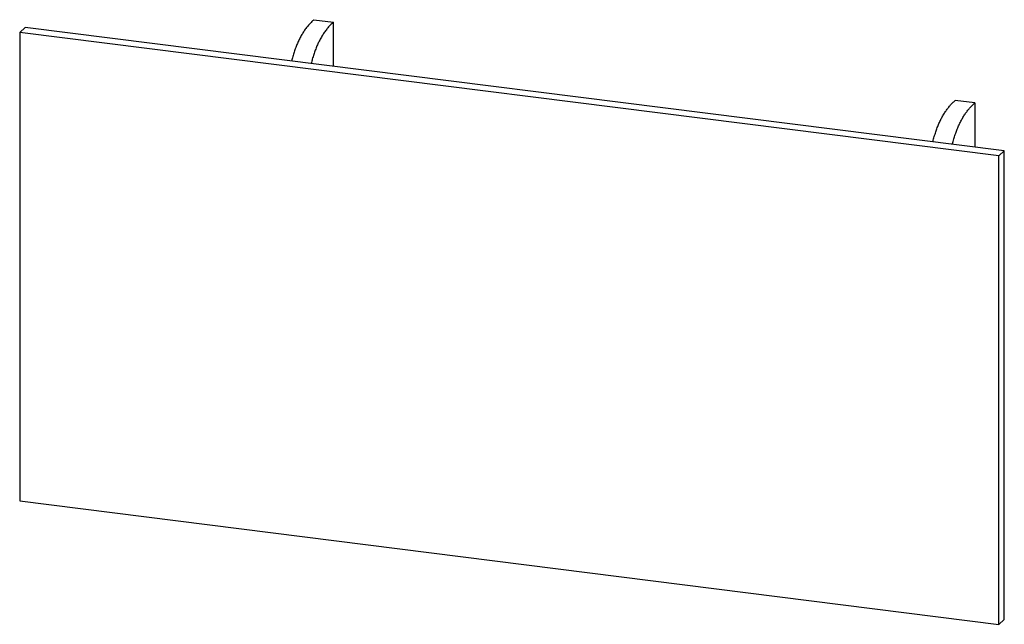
# Paper-space layout '_Dimetric' of a CAD drawing. Header units: millimetres. Extents: x -3506 to -1624, y -2120 to -965.
import ezdxf

# ---------------------------------------------------------------- set-up
doc = ezdxf.new("R2010")
doc.units = ezdxf.units.MM

psp = doc.layouts.new('_Dimetric')

# ---------------------------------------------------------------- linework, layer by layer
at = {"color": 7, "linetype": 'Continuous', "lineweight": 25}
for p, q in [((-2943.5, -964.8), (-2906.1, -969.5)), ((-2906.1, -1053.9), (-2906.1, -969.5)), ((-3495, -979.7), (-3505.6, -989.1)), ((-1634.8, -1224.8), (-3505.6, -989.1)), ((-3505.6, -989.1), (-3505.6, -1884.7)), ((-1624.2, -1215.4), (-3495, -979.7)), ((-1680.7, -1123.9), (-1718.1, -1119.1)), ((-1680.7, -1123.9), (-1680.7, -1208.3)), ((-1624.2, -1215.4), (-1634.8, -1224.8)), ((-1624.2, -2111.1), (-1624.2, -1215.4)), ((-1634.8, -2120.5), (-1634.8, -1224.8)), ((-3505.6, -1884.7), (-1634.8, -2120.5)), ((-1624.2, -2111.1), (-1634.8, -2120.5))]:
    psp.add_line(p, q, dxfattribs=at)
for points, knots in [([(-2943.5, -964.8), (-2945.3, -966.4), (-2948.8, -969.6), (-2953.9, -975.3), (-2958.8, -981.3), (-2963.3, -987.9), (-2967.6, -994.9), (-2971.5, -1002.3), (-2975, -1010), (-2978.2, -1018), (-2981.2, -1026.4), (-2983.8, -1035), (-2985.3, -1041), (-2986.1, -1043.8)], [0, 0, 0, 0, 0.115334, 0.224798, 0.328762, 0.427659, 0.521989, 0.612329, 0.694446, 0.774214, 0.852302, 0.929425, 1, 1, 1, 1]), ([(-2906.1, -969.5), (-2907.9, -971.1), (-2911.4, -974.3), (-2916.5, -980), (-2921.3, -986.1), (-2925.9, -992.6), (-2930.1, -999.7), (-2934, -1007.1), (-2937.6, -1014.8), (-2940.8, -1022.7), (-2943.8, -1031.2), (-2946.4, -1039.7), (-2947.9, -1045.7), (-2948.7, -1048.6)], [0, 0, 0, 0, 0.115334, 0.224798, 0.328762, 0.427659, 0.521989, 0.612329, 0.694446, 0.774214, 0.852302, 0.929425, 1, 1, 1, 1]), ([(-1760.6, -1198.2), (-1760.4, -1197.1), (-1759.4, -1192.9), (-1757.3, -1185.8), (-1754.5, -1177.1), (-1751.5, -1168.9), (-1748.1, -1161.1), (-1744.5, -1153.7), (-1740.7, -1146.8), (-1736.6, -1140.4), (-1732.3, -1134.4), (-1727.8, -1128.8), (-1723, -1123.7), (-1719.8, -1120.7), (-1718.1, -1119.1)], [0, 0, 0, 0, 0.026973, 0.103889, 0.181355, 0.260102, 0.340826, 0.424174, 0.510734, 0.60103, 0.693799, 0.791003, 0.892973, 1, 1, 1, 1]), ([(-1723.2, -1202.9), (-1723, -1201.8), (-1722, -1197.6), (-1719.9, -1190.5), (-1717.1, -1181.8), (-1714, -1173.6), (-1710.7, -1165.8), (-1707.1, -1158.5), (-1703.3, -1151.5), (-1699.2, -1145.1), (-1694.9, -1139.1), (-1690.4, -1133.5), (-1685.6, -1128.4), (-1682.4, -1125.4), (-1680.7, -1123.9)], [0, 0, 0, 0, 0.026973, 0.103889, 0.181355, 0.260102, 0.340826, 0.424174, 0.510734, 0.60103, 0.693799, 0.791003, 0.892973, 1, 1, 1, 1])]:
    psp.add_open_spline(points, degree=3, knots=knots, dxfattribs=at)

doc.saveas('drawing.dxf')
